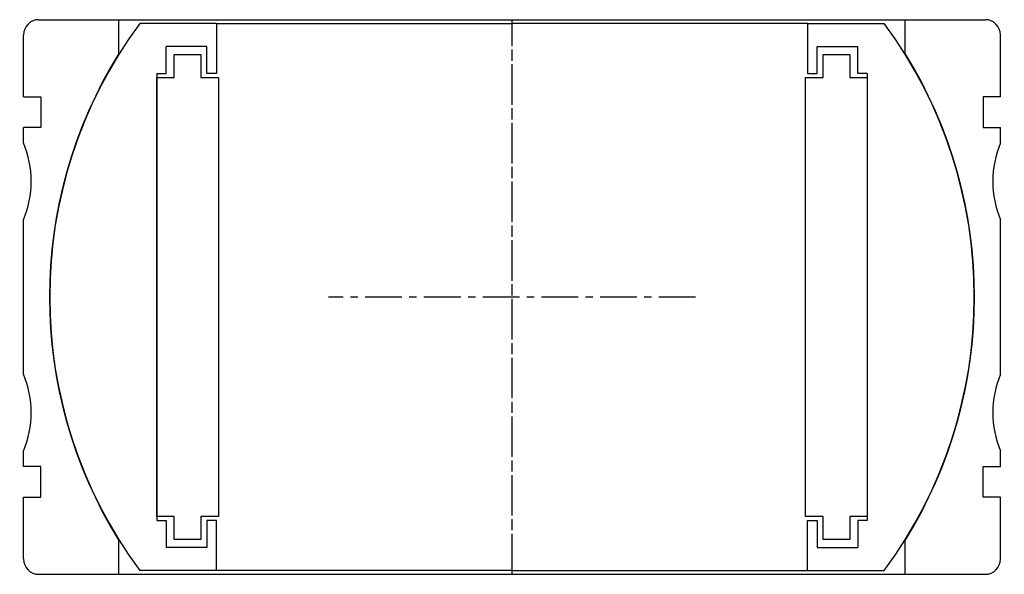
# Model space of a CAD drawing. Extents: x -64 to 64, y -64 to 8.
import ezdxf

# ---------------------------------------------------------------- set-up
doc = ezdxf.new("R2010")
doc.units = 0
doc.header["$LTSCALE"] = 0.15
doc.linetypes.add('CENTER', pattern=[50.8, 31.75, -6.35, 6.35, -6.35])
doc.layers.get('0').update_dxf_attribs({"linetype": 'CONTINUOUS'})
doc.layers.add('CENTER', color=9, linetype='CENTER')

# ---------------------------------------------------------------- blocks, each defined once
blk = doc.blocks.new('7T3-0-C')
for p, q in [((-38.35, 35.5), (-48.3, 35.5)), ((-38.35, 35.5), (-38.35, 29)), ((-38.35, 35.5), (0, 35.5)), ((38.35, 35.5), (0, 35.5)), ((38.35, 35.5), (38.35, 29)), ((38.35, 35.5), (48.3, 35.5)), ((-39.6, 32.5), (-44.85, 32.5)), ((-44.85, 29), (-44.85, 32.5)), ((-39.6, 29), (-39.6, 32.5)), ((39.6, 32.5), (44.85, 32.5)), ((39.6, 29), (39.6, 32.5)), ((44.85, 29), (44.85, 32.5)), ((-43.85, 31.5), (-40.35, 31.5)), ((-43.85, 28.5), (-43.85, 31.5)), ((-40.35, 31.5), (-40.35, 28.5)), ((40.35, 28.5), (40.35, 31.5)), ((40.35, 31.5), (43.85, 31.5)), ((43.85, 31.5), (43.85, 28.5)), ((-46.1, 29), (-46.1, -29)), ((-46.1, 29), (-44.85, 29)), ((-46.1, 28.5), (-43.85, 28.5)), ((-46.1, -28.5), (-46.1, 28.5)), ((-40.35, 28.5), (-38.1, 28.5)), ((-38.35, 29), (-39.6, 29)), ((-38.1, 28.5), (-38.1, -28.5)), ((38.1, -28.5), (38.1, 28.5)), ((38.1, 28.5), (40.35, 28.5)), ((38.35, 29), (39.6, 29)), ((43.85, 28.5), (46.1, 28.5)), ((46.1, 29), (44.85, 29)), ((46.1, 29), (46.1, -29)), ((46.1, 28.5), (46.1, -28.5)), ((-43.85, -28.5), (-46.1, -28.5)), ((-46.1, -29), (-44.85, -29)), ((-44.85, -29), (-44.85, -32.5)), ((-43.85, -31.5), (-43.85, -28.5)), ((-38.1, -28.5), (-40.35, -28.5)), ((-40.35, -28.5), (-40.35, -31.5)), ((-39.6, -29), (-39.6, -32.5)), ((-38.35, -29), (-39.6, -29)), ((-38.35, -35.5), (-38.35, -29)), ((40.35, -28.5), (38.1, -28.5)), ((38.35, -35.5), (38.35, -29)), ((38.35, -29), (39.6, -29)), ((39.6, -29), (39.6, -32.5)), ((40.35, -31.5), (40.35, -28.5)), ((43.85, -28.5), (43.85, -31.5)), ((46.1, -28.5), (43.85, -28.5)), ((44.85, -29), (44.85, -32.5)), ((46.1, -29), (44.85, -29)), ((-40.35, -31.5), (-43.85, -31.5)), ((43.85, -31.5), (40.35, -31.5)), ((-39.6, -32.5), (-44.85, -32.5)), ((39.6, -32.5), (44.85, -32.5)), ((-38.35, -35.5), (-48.3, -35.5)), ((0, -35.5), (-38.35, -35.5)), ((0, -35.5), (38.35, -35.5)), ((38.35, -35.5), (48.3, -35.5))]:
    blk.add_line(p, q)
for centre, start, end in [((-0.18, 0), 143.5839, 216.4161), ((0.18, 0), 323.5839, 36.4161)]:
    blk.add_arc(centre, 59.8, start, end)
at = {"layer": 'CENTER'}
for p, q in [((0, -35.5), (0, 35.5)), ((23.82, 0), (-23.82, 0))]:
    blk.add_line(p, q, dxfattribs=at)
blk = doc.blocks.new('7T3-0-A')
at = {"linetype": 'Continuous'}
for p, q in [((-61.38, 36), (61.38, 36)), ((-51, 31.61), (-51, 36)), ((51, 31.61), (51, 36)), ((-63.38, 26), (-63.38, 34)), ((63.38, 26), (63.38, 34)), ((-51, -36), (-51, -31.61)), ((51, -36), (51, -31.61)), ((-61.38, -36), (61.38, -36))]:
    blk.add_line(p, q, dxfattribs=at)
for p, q in [((-63.38, 26), (-61.13, 26)), ((-61.13, 26), (-61.13, 22)), ((63.38, 26), (61.13, 26)), ((61.13, 26), (61.13, 22)), ((-61.13, 22), (-63.38, 22)), ((-63.38, 20), (-63.38, 22)), ((61.13, 22), (63.38, 22)), ((63.38, 20), (63.38, 22)), ((-63.38, -10), (-63.38, 10)), ((63.38, -10), (63.38, 10)), ((-63.38, -22), (-63.38, -20)), ((63.38, -22), (63.38, -20)), ((-61.13, -22), (-63.38, -22)), ((-61.13, -26), (-61.13, -22)), ((61.13, -26), (61.13, -22)), ((61.13, -22), (63.38, -22)), ((-63.38, -34), (-63.38, -26)), ((-63.38, -26), (-61.13, -26)), ((63.38, -26), (61.13, -26)), ((63.38, -34), (63.38, -26))]:
    blk.add_line(p, q)
for centre, start, end in [((-61.38, 34), 90, 180), ((61.38, 34), 0, 90), ((-61.38, -34), 180, 270), ((61.38, -34), 270, 0)]:
    blk.add_arc(centre, 2, start, end, dxfattribs=at)
for centre, radius, start, end in [((0, 0), 60, 148.2117, 211.7883), ((0, 0), 60, 328.2117, 31.7883), ((-75.38, 15), 13, 337.3801, 22.6199), ((75.38, 15), 13, 157.3801, 202.6199), ((-75.38, -15), 13, 337.3801, 22.6199), ((75.38, -15), 13, 157.3801, 202.6199)]:
    blk.add_arc(centre, radius, start, end)
at = {"layer": 'CENTER'}
blk.add_line((0, -36), (0, 36), dxfattribs=at)

msp = doc.modelspace()

# ---------------------------------------------------------------- block references
for name in ['7T3-0-A', '7T3-0-C']:
    msp.add_blockref(name, (0, -28))

doc.saveas('drawing.dxf')
